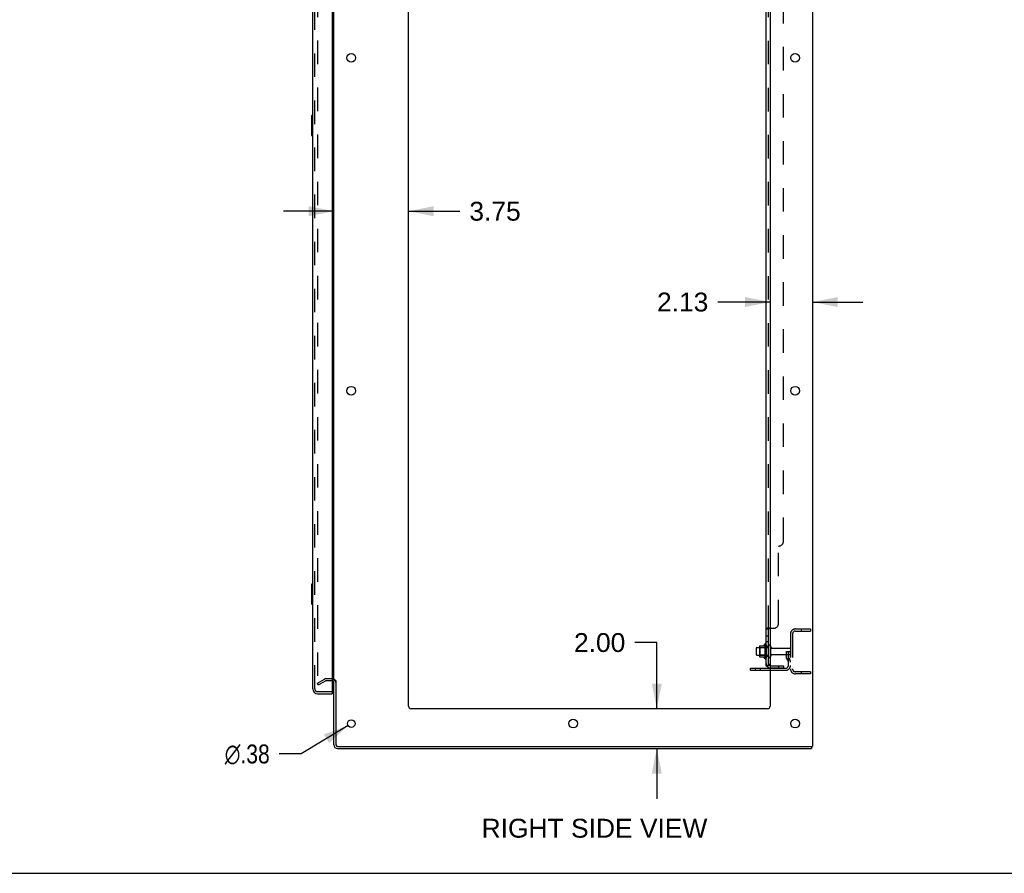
# Model space of a CAD drawing. Header units: inches. Extents: x 0 to 215, y 0 to 139.
# Tile 56 of 112: x 108 to 158, y 0 to 43. Entities that reach past the tile are written whole.
import ezdxf

# ---------------------------------------------------------------- set-up
doc = ezdxf.new("R2010")
doc.units = ezdxf.units.IN
doc.header["$LTSCALE"] = 11.804375
doc.header["$MEASUREMENT"] = 0
doc.linetypes.add('HIDDEN', pattern=[0.2, 0.1, -0.1])
doc.layers.get('0').update_dxf_attribs({"linetype": 'CONTINUOUS'})
for name, color, linetype in [('DEFAULT_2', 8, 'HIDDEN'), ('DIMENSIONS', 7, 'CONTINUOUS'), ('DOOR_ASSEMBLY', 7, 'CONTINUOUS'), ('SUBPANEL', 7, 'CONTINUOUS')]:
    doc.layers.add(name, color=color, linetype=linetype)
doc.styles.get("Standard").update_dxf_attribs({"font": 'arial.ttf'})
doc.styles.add('TEXTSTYLE_1', font='gdt', dxfattribs={"width": 0.8})
doc.dimstyles.new('DIMSTYLE_1', dxfattribs={"dimtxt": 0.946875, "dimasz": 1.2625, "dimexe": 0.09, "dimexo": 0.07, "dimgap": 0.0375, "dimtad": 0, "dimtih": 1, "dimtoh": 1, "dimzin": 4, "dimdsep": 46, "dimtxsty": 'Standard', "dimblk": '_FILLED', "dimblk1": '_FILLED', "dimblk2": '_FILLED', "dimcen": 0.09, "dimadec": 3, "dimazin": 1, "dimtfac": 1, "dimtdec": 3, "dimtofl": 0, "dimtmove": 0, "dimatfit": 3, "dimldrblk": '_FILLED', "dimfxl": 0, "dimtolj": 1, "dimtzin": 4, "dimarcsym": 0})
doc.dimstyles.new('DIMSTYLE_2', dxfattribs={"dimtxt": 0.946875, "dimasz": 1.2625, "dimexe": 0.09, "dimexo": 0.07, "dimgap": 0.09, "dimtad": 0, "dimtih": 1, "dimtoh": 1, "dimzin": 4, "dimdsep": 46, "dimtxsty": 'Standard', "dimblk": '_FILLED', "dimblk1": '_FILLED', "dimblk2": '_FILLED', "dimcen": 0.09, "dimadec": 3, "dimazin": 1, "dimtfac": 1, "dimtdec": 3, "dimtofl": 0, "dimtmove": 0, "dimatfit": 1, "dimldrblk": '_FILLED', "dimfxl": 0, "dimtolj": 1, "dimtzin": 4, "dimarcsym": 0})

# ---------------------------------------------------------------- blocks, each defined once
blk = doc.blocks.new('_FILLED')
at = {"color": 0, "linetype": 'ByBlock'}
blk.add_solid([(0, 0), (-1, 0.2), (-1, -0.2)], dxfattribs=at)
blk = doc.blocks.new('*D17')
at = {"layer": 'DIMENSIONS', "color": 2, "linetype": 'Continuous'}
for p, q in [((124.219, 33.214), (121.694, 33.214)), ((127.969, 33.214), (130.542, 33.214))]:
    blk.add_line(p, q, dxfattribs=at)
at = {"layer": 'DIMENSIONS', "color": 2, "linetype": 'Continuous', "xscale": 1.2625, "yscale": 1.2625, "zscale": 1.2625}
blk.add_blockref('_FILLED', (124.219, 33.214), dxfattribs=at)
at = {"layer": 'DIMENSIONS', "color": 2, "linetype": 'Continuous', "xscale": 1.2625, "yscale": 1.2625, "zscale": 1.2625, "rotation": 180}
blk.add_blockref('_FILLED', (127.969, 33.214), dxfattribs=at)
at = {"layer": 'DIMENSIONS', "color": 2, "linetype": 'Continuous', "insert": (131.015, 33.687), "char_height": 0.9469, "width": 2.57311, "attachment_point": 1, "line_spacing_factor": 0.9}
blk.add_mtext('3.75', dxfattribs=at)
blk = doc.blocks.new('*D18')
at = {"layer": 'DIMENSIONS', "color": 2, "linetype": 'Continuous'}
for p, q in [((146.094, 28.658), (143.47, 28.658)), ((148.219, 28.658), (150.744, 28.658))]:
    blk.add_line(p, q, dxfattribs=at)
at = {"layer": 'DIMENSIONS', "color": 2, "linetype": 'Continuous', "xscale": 1.2625, "yscale": 1.2625, "zscale": 1.2625}
blk.add_blockref('_FILLED', (146.094, 28.658), dxfattribs=at)
at = {"layer": 'DIMENSIONS', "color": 2, "linetype": 'Continuous', "xscale": 1.2625, "yscale": 1.2625, "zscale": 1.2625, "rotation": 180}
blk.add_blockref('_FILLED', (148.219, 28.658), dxfattribs=at)
at = {"layer": 'DIMENSIONS', "color": 2, "linetype": 'Continuous', "insert": (142.996, 29.131), "char_height": 0.9469, "width": 2.57311, "attachment_point": 3, "line_spacing_factor": 0.9}
blk.add_mtext('2.13', dxfattribs=at)
blk = doc.blocks.new('*D19')
at = {"layer": 'DIMENSIONS', "color": 2, "linetype": 'Continuous'}
for p, q in [((140.413, 11.576), (139.308, 11.576)), ((140.413, 8.259), (140.413, 11.576)), ((140.413, 6.259), (140.413, 3.734))]:
    blk.add_line(p, q, dxfattribs=at)
at = {"layer": 'DIMENSIONS', "color": 2, "linetype": 'Continuous', "xscale": 1.2625, "yscale": 1.2625, "zscale": 1.2625}
for p, rotation in [((140.413, 8.259), 270), ((140.413, 6.259), 90)]:
    blk.add_blockref('_FILLED', p, dxfattribs=dict(at, rotation=rotation))
at = {"layer": 'DIMENSIONS', "color": 2, "linetype": 'Continuous', "insert": (138.835, 12.05), "char_height": 0.9469, "width": 2.57311, "attachment_point": 3, "line_spacing_factor": 0.9}
blk.add_mtext('2.00', dxfattribs=at)
blk = doc.blocks.new('*D21')
at = {"layer": 'DIMENSIONS', "color": 2, "linetype": 'Continuous'}
for p, q in [((124.934, 7.411), (122.586, 5.988)), ((122.586, 5.988), (121.482, 5.988))]:
    blk.add_line(p, q, dxfattribs=at)
at = {"layer": 'DIMENSIONS', "color": 2, "linetype": 'Continuous', "xscale": 1.2625, "yscale": 1.2625, "zscale": 1.2625, "rotation": 31.2392584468}
blk.add_blockref('_FILLED', (124.934, 7.411), dxfattribs=at)
at = {"layer": 'DIMENSIONS', "color": 2, "linetype": 'Continuous', "insert": (121.008, 6.461), "char_height": 0.94688, "width": 3.09993, "attachment_point": 3, "line_spacing_factor": 0.9, "style": 'TEXTSTYLE_1'}
blk.add_mtext('{\\fgdt;n}\\fArial;.38', dxfattribs=at)

msp = doc.modelspace()

# ---------------------------------------------------------------- linework, layer by layer
at = {"color": 3, "linetype": 'Continuous'}
for p, q in [((148.219, 92.155), (148.219, 6.363)), ((124.219, 9.707), (124.219, 88.811)), ((127.969, 8.384), (127.969, 88.759)), ((146.094, 88.759), (146.094, 8.384)), ((145.115, 10.29), (146.094, 10.29)), ((124.219, 6.448), (124.219, 9.675)), ((124.323, 9.676), (124.323, 6.453)), ((145.969, 8.259), (128.094, 8.259)), ((124.408, 6.259), (148.167, 6.259)), ((124.413, 6.363), (148.219, 6.363))]:
    msp.add_line(p, q, dxfattribs=at)
at = {"color": 7, "linetype": 'Continuous'}
for p, q in [((145.554, 11.389), (145.554, 10.878)), ((145.564, 11.411), (145.792, 11.411)), ((145.82, 11.489), (145.82, 10.778)), ((145.39, 11.291), (145.39, 10.976)), ((145.42, 11.321), (145.554, 11.321)), ((145.42, 10.946), (145.554, 10.946)), ((145.564, 10.856), (145.792, 10.856)), ((145.115, 10.186), (145.115, 10.29)), ((145.115, 10.186), (146.094, 10.186)), ((124.323, 9.675), (124.219, 9.675)), ((148.167, 6.363), (148.167, 6.259)), ((0, 0), (214.625, 0))]:
    msp.add_line(p, q, dxfattribs=at)
at = {"color": 3, "linetype": 'Continuous'}
for centre, radius in [((125.094, 40.909), 0.219), ((147.344, 40.909), 0.219), ((125.094, 24.209), 0.219), ((147.344, 24.209), 0.219), ((125.094, 7.509), 0.188), ((136.219, 7.509), 0.219), ((147.344, 7.509), 0.219)]:
    msp.add_circle(centre, radius, dxfattribs=at)
at = {"color": 7, "linetype": 'Continuous'}
for centre, radius, start, end in [((145.564, 11.401), 0.01, 90, 174.8062), ((145.695, 11.389), 0.141, 174.7919, 180), ((145.773, 11.421), 0.01, 270, 336.0321), ((146.42, 11.134), 0.698, 149.3369, 156.0321), ((145.852, 11.468), 0.0384, 0, 145.5503), ((146.07, 11.391), 0.055, 64.0906, 180), ((145.42, 11.291), 0.03, 90, 180), ((145.42, 10.976), 0.03, 180, 270), ((145.695, 10.878), 0.141, 180, 185.2081), ((145.564, 10.866), 0.01, 185.1938, 270), ((146.07, 10.876), 0.055, 180, 295.9094), ((145.773, 10.846), 0.01, 23.9679, 90), ((146.42, 11.134), 0.698, 203.9679, 210.6631), ((145.852, 10.799), 0.0384, 214.4497, 360), ((124.408, 6.448), 0.085, 180, 270)]:
    msp.add_arc(centre, radius, start, end, dxfattribs=at)
at = {"color": 3, "linetype": 'Continuous'}
for centre, radius, start, end in [((124.134, 9.57), 0.085, 0, 85.9505), ((128.094, 8.384), 0.125, 180, 270), ((145.969, 8.384), 0.125, 270, 360), ((124.408, 6.448), 0.189, 180, 270), ((124.413, 6.453), 0.09, 180, 270)]:
    msp.add_arc(centre, radius, start, end, dxfattribs=at)
at = {"layer": 'DEFAULT_2', "color": 8, "linetype": 'HIDDEN'}
for p, q in [((123.406, 88.993), (123.406, 9.524)), ((147.115, 12.012), (147.115, 10.255)), ((147.219, 12.012), (147.219, 10.255)), ((147.361, 12.259), (148.115, 12.259)), ((147.361, 12.155), (148.115, 12.155)), ((147.645, 12.259), (147.645, 12.155)), ((148.115, 12.259), (148.115, 12.155)), ((145.89, 11.468), (145.89, 10.799)), ((146.015, 10.876), (146.015, 11.391)), ((146.125, 10.876), (146.125, 11.391)), ((145.574, 11.317), (145.554, 11.337)), ((145.554, 11.321), (146.015, 11.321)), ((145.574, 10.95), (145.554, 10.93)), ((145.554, 10.946), (146.015, 10.946)), ((145.87, 11.317), (145.574, 11.317)), ((145.574, 11.317), (145.574, 10.95)), ((145.87, 10.95), (145.574, 10.95)), ((145.87, 11.317), (145.89, 11.337)), ((145.87, 11.317), (145.87, 10.95)), ((145.87, 10.95), (145.89, 10.93)), ((146.187, 11.299), (147.085, 11.299)), ((146.187, 10.969), (147.085, 10.969)), ((146.921, 11.134), (147.011, 11.134)), ((146.921, 10.793), (146.921, 11.134)), ((147.025, 10.959), (146.921, 10.959)), ((147.011, 11.134), (147.115, 11.134)), ((147.011, 10.432), (147.011, 11.134)), ((147.025, 10.793), (147.025, 11.134)), ((147.115, 11.134), (147.076, 11.134)), ((146.942, 10.726), (146.991, 10.659)), ((147.027, 10.787), (147.076, 10.719)), ((145.362, 10.186), (145.362, 10.29)), ((145.618, 10.186), (145.618, 10.29)), ((146.094, 10.29), (146.868, 10.29)), ((146.094, 10.186), (146.868, 10.186)), ((148.115, 10.113), (147.361, 10.113)), ((148.115, 10.009), (147.361, 10.009)), ((147.645, 10.113), (147.645, 10.009)), ((148.115, 10.113), (148.115, 10.009)), ((123.406, 9.544), (123.746, 9.74)), ((123.458, 9.454), (123.406, 9.544)), ((123.458, 9.454), (123.798, 9.65)), ((124.134, 9.759), (123.815, 9.759)), ((124.134, 9.655), (123.815, 9.655))]:
    msp.add_line(p, q, dxfattribs=at)
for points in [[(123.406, 9.524), (123.406, 9.522), (123.407, 9.52)], [(123.424, 9.504), (123.422, 9.504), (123.42, 9.505), (123.418, 9.505), (123.416, 9.506), (123.415, 9.507), (123.413, 9.508), (123.412, 9.51), (123.41, 9.512), (123.409, 9.513), (123.408, 9.515), (123.407, 9.517), (123.407, 9.52)], [(123.431, 9.506), (123.43, 9.505), (123.428, 9.505), (123.426, 9.504), (123.424, 9.504), (123.424, 9.504)]]:
    msp.add_lwpolyline(points, dxfattribs=at)
for centre, radius, start, end in [((147.361, 12.012), 0.246, 90, 180), ((147.361, 12.012), 0.142, 90, 180), ((146.07, 11.391), 0.055, 360, 64.0906), ((146.187, 11.361), 0.0625, 180, 270), ((146.07, 10.876), 0.055, 295.9094, 0), ((146.187, 10.906), 0.0625, 90, 180), ((147.085, 11.269), 0.03, 360, 90), ((147.085, 10.999), 0.03, 270, 0), ((146.868, 10.432), 0.246, 270, 360), ((146.868, 10.432), 0.142, 270, 360), ((147.035, 10.793), 0.114, 180, 215.7539), ((146.907, 10.598), 0.104, 0, 35.7539), ((147.035, 10.793), 0.01, 180, 215.7539), ((146.907, 10.598), 0.208, 0, 35.7539), ((147.361, 10.255), 0.246, 180, 270), ((147.361, 10.255), 0.142, 180, 270), ((123.815, 9.622), 0.137, 90, 120), ((123.815, 9.622), 0.033, 90, 120), ((124.134, 9.57), 0.189, 0, 90)]:
    msp.add_arc(centre, radius, start, end, dxfattribs=at)
at = {"layer": 'DOOR_ASSEMBLY', "color": 3, "linetype": 'Continuous'}
for p, q in [((124.14, 89.385), (124.14, 9.133)), ((123.161, 9.255), (123.161, 89.262)), ((123.407, 9.009), (124.14, 9.009))]:
    msp.add_line(p, q, dxfattribs=at)
at = {"layer": 'DOOR_ASSEMBLY', "color": 8, "linetype": 'HIDDEN'}
for p, q in [((123.265, 9.255), (123.265, 89.262)), ((123.407, 9.113), (124.12, 9.113))]:
    msp.add_line(p, q, dxfattribs=at)
at = {"layer": 'DOOR_ASSEMBLY', "color": 7, "linetype": 'Continuous'}
for p, q in [((123.101, 37.994), (123.101, 37.024)), ((123.161, 38.009), (123.116, 38.009)), ((123.148, 37.909), (123.148, 37.109)), ((123.116, 37.009), (123.161, 37.009)), ((123.101, 14.494), (123.101, 13.524)), ((123.161, 14.509), (123.116, 14.509)), ((123.148, 14.409), (123.148, 13.609)), ((123.116, 13.509), (123.161, 13.509)), ((124.12, 9.113), (124.14, 9.113)), ((124.14, 9.113), (124.14, 9.009))]:
    msp.add_line(p, q, dxfattribs=at)
for points in [[(123.146, 37.945), (123.146, 37.939), (123.147, 37.933), (123.147, 37.927), (123.147, 37.921), (123.148, 37.915), (123.148, 37.909)], [(123.148, 37.109), (123.148, 37.102), (123.147, 37.096), (123.147, 37.09), (123.147, 37.084), (123.146, 37.078), (123.146, 37.072)], [(123.146, 14.445), (123.146, 14.439), (123.147, 14.433), (123.147, 14.427), (123.147, 14.421), (123.148, 14.415), (123.148, 14.409)], [(123.148, 13.609), (123.148, 13.602), (123.147, 13.596), (123.147, 13.59), (123.147, 13.584), (123.146, 13.578), (123.146, 13.572)]]:
    msp.add_lwpolyline(points, dxfattribs=at)
for centre, radius, start, end in [((123.116, 37.994), 0.015, 90, 180), ((123.146, 37.994), 0.015, 0, 90), ((123.116, 37.024), 0.015, 180, 270), ((123.146, 37.024), 0.015, 270, 360), ((123.116, 14.494), 0.015, 90, 180), ((123.146, 14.494), 0.015, 0, 90), ((123.116, 13.524), 0.015, 180, 270), ((123.146, 13.524), 0.015, 270, 360), ((123.325, 9.399), 0.26, 270, 272.6118)]:
    msp.add_arc(centre, radius, start, end, dxfattribs=at)
at = {"layer": 'DOOR_ASSEMBLY', "color": 3, "linetype": 'Continuous'}
for centre, radius, start, end in [((123.407, 9.255), 0.246, 180, 270), ((124.12, 9.133), 0.02, 270, 360)]:
    msp.add_arc(centre, radius, start, end, dxfattribs=at)
at = {"layer": 'DOOR_ASSEMBLY', "color": 8, "linetype": 'HIDDEN'}
msp.add_arc((123.407, 9.255), 0.142, 180, 270, dxfattribs=at)
at = {"layer": 'SUBPANEL', "color": 3, "linetype": 'Continuous'}
for p, q in [((145.89, 10.415), (145.89, 88.102)), ((146.094, 12.29), (145.944, 12.29))]:
    msp.add_line(p, q, dxfattribs=at)
at = {"layer": 'SUBPANEL', "color": 8, "linetype": 'HIDDEN'}
for p, q in [((146.015, 12.254), (146.015, 86.263)), ((146.765, 16.665), (146.765, 81.852)), ((146.515, 12.54), (146.515, 16.415)), ((146.015, 11.893), (145.89, 11.893)), ((146.016, 12.259), (146.015, 12.257)), ((146.041, 12.283), (146.04, 12.282)), ((146.094, 12.29), (146.265, 12.29)), ((146.015, 11.612), (145.89, 11.612)), ((146.015, 11.384), (145.89, 11.384)), ((146.015, 10.884), (145.89, 10.884)), ((145.991, 10.415), (146.04, 10.456)), ((146.127, 10.415), (146.765, 10.415)), ((146.515, 10.415), (146.515, 10.29)), ((146.765, 10.415), (146.765, 10.29)), ((146.765, 10.29), (146.127, 10.29))]:
    msp.add_line(p, q, dxfattribs=at)
at = {"layer": 'SUBPANEL', "color": 7, "linetype": 'Continuous'}
for p, q in [((146.015, 12.254), (145.89, 12.254)), ((146.015, 10.415), (146.015, 12.254)), ((146.015, 10.415), (145.89, 10.415)), ((145.944, 10.376), (145.991, 10.415))]:
    msp.add_line(p, q, dxfattribs=at)
at = {"layer": 'SUBPANEL', "color": 3, "linetype": 'Continuous'}
for points in [[(145.916, 12.276), (145.912, 12.274), (145.909, 12.273), (145.906, 12.271), (145.903, 12.27), (145.9, 12.268), (145.898, 12.266), (145.895, 12.264), (145.893, 12.263), (145.892, 12.261), (145.891, 12.259), (145.89, 12.257), (145.89, 12.256), (145.89, 12.254)], [(145.944, 12.29), (145.942, 12.288), (145.939, 12.287), (145.937, 12.285), (145.934, 12.283), (145.93, 12.282), (145.927, 12.28), (145.923, 12.279), (145.916, 12.276)], [(145.92, 10.392), (145.912, 10.395), (145.909, 10.396), (145.906, 10.398), (145.903, 10.399), (145.9, 10.401), (145.898, 10.403), (145.895, 10.404), (145.893, 10.406), (145.892, 10.408), (145.891, 10.41), (145.89, 10.412), (145.89, 10.413), (145.89, 10.415)], [(145.944, 10.376), (145.942, 10.378), (145.939, 10.381), (145.937, 10.383), (145.934, 10.385), (145.93, 10.386), (145.927, 10.388), (145.923, 10.39), (145.92, 10.392)]]:
    msp.add_lwpolyline(points, dxfattribs=at)
at = {"layer": 'SUBPANEL', "color": 8, "linetype": 'HIDDEN'}
for points in [[(145.895, 12.264), (145.893, 12.263), (145.892, 12.261), (145.891, 12.259), (145.89, 12.257), (145.89, 12.256)], [(145.903, 12.27), (145.9, 12.268), (145.898, 12.266)], [(145.944, 12.29), (145.942, 12.288), (145.939, 12.287), (145.937, 12.285), (145.934, 12.283)], [(146.015, 12.257), (146.015, 12.256), (146.015, 12.254)], [(146.022, 12.265), (146.02, 12.263), (146.018, 12.262), (146.017, 12.26), (146.016, 12.259)], [(146.035, 12.274), (146.033, 12.273), (146.031, 12.271)], [(146.039, 12.278), (146.037, 12.277), (146.036, 12.275)], [(146.04, 12.29), (146.041, 12.288), (146.041, 12.286), (146.041, 12.285), (146.041, 12.283)], [(145.956, 10.415), (145.955, 10.415), (145.955, 10.415), (145.955, 10.415), (145.955, 10.415), (145.955, 10.415), (145.956, 10.415), (145.956, 10.415), (145.957, 10.415), (145.957, 10.415), (145.958, 10.415)], [(146.019, 10.438), (146.019, 10.438), (146.019, 10.438), (146.018, 10.438), (146.018, 10.437), (146.018, 10.437), (146.017, 10.437), (146.017, 10.436), (146.016, 10.436), (146.016, 10.436), (146.015, 10.435), (146.014, 10.435), (146.014, 10.435), (146.013, 10.434), (146.012, 10.434), (146.012, 10.434), (146.011, 10.433), (146.01, 10.433), (146.01, 10.433), (146.009, 10.432), (146.008, 10.432), (146.008, 10.432), (146.007, 10.431), (146.006, 10.431), (146.005, 10.43), (146.004, 10.43), (146.004, 10.43), (146.003, 10.429), (146.002, 10.429), (146.001, 10.429), (146, 10.428), (146, 10.428), (145.999, 10.427), (145.998, 10.427), (145.997, 10.427), (145.996, 10.426), (145.995, 10.426), (145.994, 10.426), (145.993, 10.425), (145.992, 10.425), (145.991, 10.424), (145.99, 10.424), (145.989, 10.424), (145.988, 10.423), (145.987, 10.423), (145.986, 10.423), (145.985, 10.422), (145.984, 10.422), (145.983, 10.421), (145.982, 10.421), (145.98, 10.421), (145.979, 10.42), (145.978, 10.42), (145.977, 10.42), (145.976, 10.419), (145.975, 10.419), (145.974, 10.419), (145.973, 10.418), (145.972, 10.418), (145.97, 10.418), (145.969, 10.417), (145.968, 10.417), (145.967, 10.417), (145.966, 10.417), (145.965, 10.417), (145.964, 10.416), (145.963, 10.416), (145.962, 10.416), (145.962, 10.416), (145.961, 10.416), (145.96, 10.415), (145.959, 10.415), (145.958, 10.415), (145.957, 10.415), (145.957, 10.415), (145.956, 10.415), (145.956, 10.415), (145.956, 10.415)], [(146.015, 10.435), (146.016, 10.435), (146.016, 10.436), (146.017, 10.436), (146.017, 10.436), (146.018, 10.437), (146.018, 10.437), (146.018, 10.437), (146.019, 10.438), (146.019, 10.438), (146.019, 10.438), (146.019, 10.438)], [(146.015, 10.418), (146.015, 10.417), (146.015, 10.415)]]:
    msp.add_lwpolyline(points, dxfattribs=at)
at = {"layer": 'SUBPANEL', "color": 7, "linetype": 'Continuous'}
for points in [[(146.029, 12.27), (146.025, 12.267), (146.024, 12.266), (146.022, 12.265), (146.02, 12.263), (146.018, 12.262), (146.017, 12.26), (146.016, 12.259), (146.015, 12.257), (146.015, 12.256), (146.015, 12.254)], [(146.04, 12.29), (146.041, 12.288), (146.041, 12.286), (146.041, 12.285), (146.041, 12.283), (146.04, 12.282), (146.039, 12.28), (146.039, 12.278), (146.037, 12.277), (146.036, 12.275), (146.035, 12.274), (146.033, 12.273), (146.031, 12.271), (146.029, 12.27)], [(146.02, 10.427), (146.018, 10.425), (146.017, 10.423), (146.016, 10.42), (146.015, 10.418)], [(146.033, 10.442), (146.029, 10.438), (146.027, 10.436), (146.025, 10.434), (146.024, 10.432), (146.022, 10.43), (146.02, 10.427)], [(146.04, 10.456), (146.041, 10.455), (146.041, 10.454), (146.041, 10.453), (146.041, 10.452), (146.04, 10.451), (146.039, 10.45), (146.039, 10.449), (146.037, 10.447), (146.036, 10.446), (146.035, 10.444), (146.033, 10.442)]]:
    msp.add_lwpolyline(points, dxfattribs=at)
at = {"layer": 'SUBPANEL', "color": 8, "linetype": 'HIDDEN'}
for centre, radius, start, end in [((146.515, 16.665), 0.25, 270, 360), ((146.265, 12.54), 0.25, 270, 360), ((146.127, 10.527), 0.237, 180, 219.4342), ((146.127, 10.527), 0.112, 252.8585, 270), ((146.127, 10.527), 0.237, 261.9946, 270)]:
    msp.add_arc(centre, radius, start, end, dxfattribs=at)
at = {"layer": 'SUBPANEL', "color": 3, "linetype": 'Continuous'}
msp.add_arc((146.127, 10.527), 0.237, 219.4342, 261.9946, dxfattribs=at)
at = {"layer": 'SUBPANEL', "color": 7, "linetype": 'Continuous'}
msp.add_arc((146.127, 10.527), 0.112, 180, 252.8585, dxfattribs=at)

# ---------------------------------------------------------------- texts
at = {"layer": 'DIMENSIONS', "color": 2, "linetype": 'Continuous', "insert": (137.288, 2.736), "char_height": 0.94688, "width": 11.2921, "attachment_point": 2, "line_spacing_factor": 0.9}
msp.add_mtext('RIGHT SIDE VIEW', dxfattribs=at)

# ---------------------------------------------------------------- dimensions: what is measured, and where the dimension line sits
at = {"layer": 'DIMENSIONS', "color": 2, "linetype": 'Continuous'}
for base, p1, p2, picture, middle in [((127.969, 33.214), (124.219, 9.707), (127.969, 8.384), '*D17', (132.304, 33.208)), ((148.218887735, 28.65782206), (146.093887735, 8.38357862), (148.218887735, 6.36257862), '*D18', (141.697870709, 28.652542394))]:
    dim = msp.add_linear_dim(base=base, p1=p1, p2=p2, dimstyle='DIMSTYLE_1', dxfattribs=at)
    dim.commit()
    dim.dimension.update_dxf_attribs({"geometry": picture, "text_midpoint": middle, "dimtype": 160})
dim = msp.add_linear_dim(base=(140.413, 6.259), p1=(128.094, 8.259), p2=(124.408, 6.259), angle=270, dimstyle='DIMSTYLE_1', dxfattribs=at)
dim.commit()
dim.dimension.update_dxf_attribs({"geometry": '*D19', "text_midpoint": (137.536, 11.571), "dimtype": 160})
dim = msp.add_diameter_dim_2p(p1=(124.93357, 7.41134), p2=(125.2542, 7.60582), text='%%c<>', dimstyle='DIMSTYLE_2', override={"dimpost": '<>'}, dxfattribs=at)
dim.commit()
dim.dimension.update_dxf_attribs({"geometry": '*D21', "text_midpoint": (119.45814, 5.98754), "dimtype": 163})

doc.saveas('drawing.dxf')
